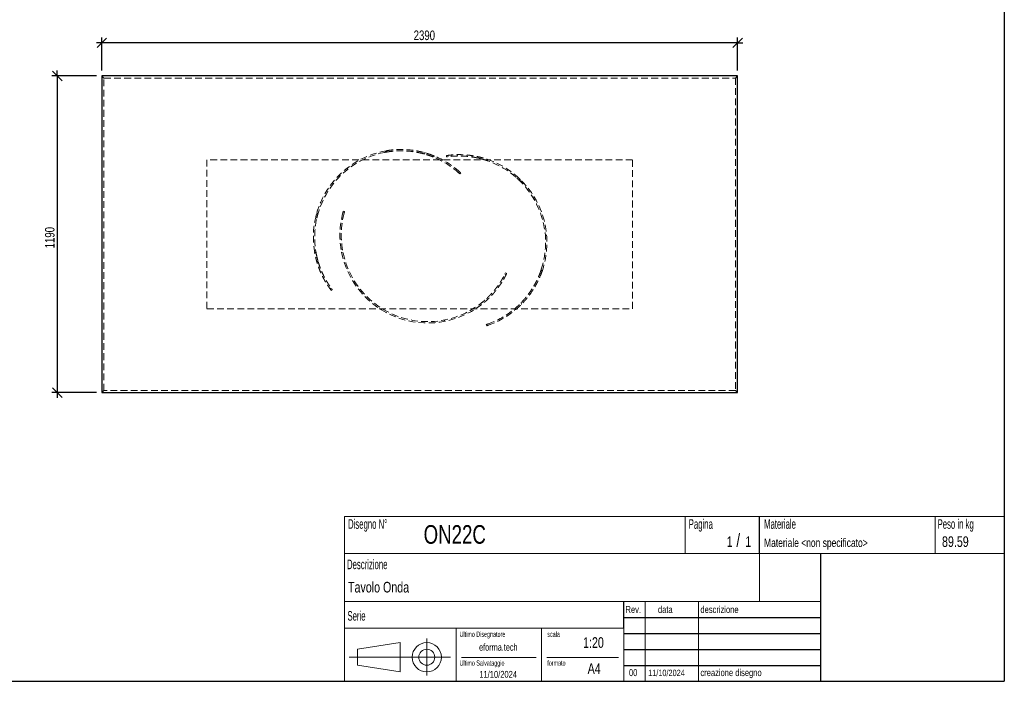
# Model space of a CAD drawing. Header units: millimetres. Extents: x 5 to 292, y 5 to 205.
# Tile 2 of 3: x 107 to 292, y 5 to 129. Entities that reach past the tile are written whole.
import ezdxf

# ---------------------------------------------------------------- set-up
doc = ezdxf.new("R2010")
doc.units = ezdxf.units.MM
doc.linetypes.add('HIDDEN', pattern=[1.905, 1.27, -0.635])
doc.layers.add('FORMAT', color=7, linetype='Continuous')
doc.styles.add('SLDTEXTSTYLE0', font='TXT', dxfattribs={"width": 0.605})
doc.styles.add('SLDTEXTSTYLE1', font='TXT', dxfattribs={"width": 0.75})
doc.dimstyles.new('SLDDIMSTYLE0', dxfattribs={"dimtxt": 1.8, "dimasz": 1.8, "dimexe": 0, "dimexo": 0.0625, "dimgap": 0.45, "dimtad": 1, "dimlfac": 20, "dimrnd": 1e-09, "dimzin": 12, "dimdsep": 46, "dimtxsty": 'SLDTEXTSTYLE1', "dimblk1": 'OBLIQUE', "dimblk2": 'OBLIQUE', "dimsah": 1, "dimcen": 0.09, "dimadec": 0, "dimazin": 3, "dimtfac": 1, "dimtmove": 0, "dimatfit": 0, "dimldrblk": 'OBLIQUE', "dimfxl": 0, "dimfrac": 2, "dimtolj": 1, "dimtzin": 12, "dimarcsym": 0})

# ---------------------------------------------------------------- blocks, each defined once
blk = doc.blocks.new('_Oblique')
at = {"color": 0, "linetype": 'ByBlock', "lineweight": -2}
blk.add_line((-0.5, -0.5), (0.5, 0.5), dxfattribs=at)
blk = doc.blocks.new('_D_1')
at = {"layer": 'FORMAT', "color": 7}
for p, q in [((122.38, 119.76), (122.38, 125.98)), ((241.88, 119.76), (241.88, 125.98)), ((122.38, 124.98), (121.38, 124.98)), ((241.88, 124.98), (122.38, 124.98)), ((241.88, 124.98), (242.88, 124.98))]:
    blk.add_line(p, q, dxfattribs=at)
at = {"layer": 'FORMAT', "color": 7, "xscale": 1.8, "yscale": 1.8}
blk.add_blockref('_Oblique', (122.38, 124.98, 17.11), dxfattribs=at)
at = {"layer": 'FORMAT', "color": 7, "xscale": 1.8, "yscale": 1.8, "rotation": 180.0000000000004}
blk.add_blockref('_Oblique', (241.88, 124.98, 17.11), dxfattribs=at)
at = {"layer": 'FORMAT', "color": 7, "insert": (180.99, 127.3), "char_height": 1.8, "attachment_point": 1, "style": 'SLDTEXTSTYLE1'}
blk.add_mtext('2390', dxfattribs=at)
blk = doc.blocks.new('_D_2')
at = {"layer": 'FORMAT', "color": 7}
for p, q in [((121.38, 118.76), (113.01, 118.76)), ((114.01, 118.76), (114.01, 119.76)), ((114.01, 118.76), (114.01, 59.26)), ((121.38, 59.26), (113.01, 59.26)), ((114.01, 59.26), (114.01, 58.26))]:
    blk.add_line(p, q, dxfattribs=at)
at = {"layer": 'FORMAT', "color": 7, "xscale": 1.8, "yscale": 1.8}
for p, rotation in [((114.01, 118.76, 17.11), 270.0000000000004), ((114.01, 59.26, 17.11), 90.0000000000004)]:
    blk.add_blockref('_Oblique', p, dxfattribs=dict(at, rotation=rotation))
at = {"layer": 'FORMAT', "color": 7, "insert": (111.69, 86.36), "char_height": 1.8, "attachment_point": 1, "rotation": 90, "style": 'SLDTEXTSTYLE1'}
blk.add_mtext('1190', dxfattribs=at)

msp = doc.modelspace()

# ---------------------------------------------------------------- linework, layer by layer
at = {"color": 7, "linetype": 'Continuous', "lineweight": 25}
for p, q in [((241.88351, 118.76404), (122.38351, 118.76404)), ((122.38351, 118.76404), (122.38351, 59.26404)), ((241.88351, 59.26404), (241.88351, 118.76404)), ((122.38351, 59.26404), (241.88351, 59.26404))]:
    msp.add_line(p, q, dxfattribs=at)
at = {"color": 7, "linetype": 'HIDDEN', "lineweight": 18}
for p, q in [((122.78351, 118.36404), (122.38351, 118.76404)), ((241.88351, 118.76404), (241.48351, 118.36404)), ((122.78351, 59.66404), (122.78351, 118.36404)), ((122.78351, 118.36404), (241.48351, 118.36404)), ((241.48351, 118.36404), (241.48351, 59.66404)), ((175.57625, 104.39885), (175.85842, 104.704)), ((175.57625, 104.39885), (175.83145, 104.44563)), ((182.86602, 104.12815), (182.91421, 104.11507)), ((183.10515, 104.32155), (182.91421, 104.11507)), ((182.91421, 104.11507), (182.99819, 104.09034)), ((183.10515, 104.32155), (183.06871, 104.33177)), ((183.20249, 104.2919), (183.10515, 104.32155)), ((184.76682, 103.75675), (184.58489, 103.56)), ((187.18772, 103.55383), (187.15163, 103.80121)), ((187.50115, 103.59644), (187.46506, 103.84387)), ((222.13351, 103.01404), (142.13351, 103.01404)), ((142.13351, 103.01404), (142.13351, 75.01404)), ((193.14369, 103.57424), (193.18237, 103.30907)), ((194.92691, 103.06711), (194.68029, 103.14892)), ((194.78654, 102.84998), (194.90606, 102.80905)), ((194.83336, 103.09971), (194.87395, 102.82142)), ((222.13351, 75.01404), (222.13351, 103.01404)), ((189.43062, 100.58333), (189.45165, 100.56452)), ((189.43178, 100.58234), (189.60154, 100.76592)), ((189.62059, 100.74884), (189.59362, 100.77275)), ((189.83583, 100.5534), (189.6661, 100.36985)), ((201.02484, 99.31461), (200.71631, 99.59998)), ((201.08483, 98.90335), (201.02484, 99.31461)), ((162.71092, 92.76583), (162.61048, 92.35775)), ((163.04179, 93.01734), (162.71092, 92.76583)), ((167.6803, 93.0512), (167.67136, 93.01689)), ((167.9143, 92.9584), (167.6737, 93.02648)), ((167.75691, 93.33166), (167.99746, 93.26359)), ((167.91394, 92.95691), (167.92118, 92.98418)), ((162.37776, 85.61357), (162.4255, 85.35815)), ((162.3945, 85.51592), (162.61839, 85.68611)), ((162.6357, 85.59579), (162.61368, 85.72019)), ((167.72035, 85.54751), (167.44975, 85.62409)), ((162.79684, 83.80762), (163.01018, 83.96979)), ((198.12325, 81.4831), (198.34837, 81.37427)), ((198.26369, 81.76653), (198.48877, 81.65772)), ((204.97976, 82.42667), (204.8972, 82.1807)), ((204.97976, 82.42667), (205.11026, 82.03208)), ((165.5078, 78.85894), (165.30873, 78.70762)), ((165.69676, 78.60527), (165.49773, 78.45398)), ((194.94144, 76.82318), (194.70017, 76.93982)), ((201.21539, 76.17819), (201.18062, 76.14234)), ((201.26892, 75.87533), (201.18062, 76.14234)), ((201.26892, 75.87533), (201.2955, 75.90228)), ((142.13351, 75.01404), (222.13351, 75.01404)), ((193.6012, 75.69008), (193.348, 75.81248)), ((199.97058, 74.69446), (199.88644, 74.94889)), ((186.62155, 72.86612), (186.99573, 72.68523)), ((194.71438, 71.80852), (194.63588, 72.04587)), ((194.93522, 72.14811), (195.01374, 71.91071)), ((122.78351, 59.66404), (122.38351, 59.26404)), ((241.48351, 59.66404), (122.78351, 59.66404)), ((241.88351, 59.26404), (241.48351, 59.66404))]:
    msp.add_line(p, q, dxfattribs=at)
for centre, radius, start, end in [((178.63351, 88.43904), 16.5, 99.6824244, 190.2043082), ((178.63351, 88.43904), 16.25, 100.8441931, 189.7535737), ((178.63351, 88.43904), 16.5, 96.8661786, 99.6824244), ((178.63351, 88.43904), 16.5, 48.3384199, 68.1784976), ((178.63351, 88.43904), 16.25, 48.3553208, 68.5161611), ((189.53351, 87.47404), 16.5, 340.7424244, 71.2643082), ((189.53351, 87.47404), 16.25, 341.9041931, 70.8135737), ((183.63351, 88.83904), 16.5, 165.2984199, 191.2356918), ((183.63351, 88.83904), 16.25, 165.3153208, 191.6864263), ((183.63351, 88.83904), 16.5, 191.2356918, 307.1643082), ((183.63351, 88.83904), 16.25, 191.6864263, 306.7135737), ((189.53351, 87.47404), 16.5, 337.9261786, 340.7424244), ((189.53351, 87.47404), 16.25, 289.4153208, 309.5761611), ((189.53351, 87.47404), 16.5, 289.3984199, 309.2384976)]:
    msp.add_arc(centre, radius, start, end, dxfattribs=at)
for points, knots in [([(184.58489, 103.56), (184.51643, 103.58694), (184.43751, 103.61748), (184.25911, 103.6845), (184.15962, 103.72099), (183.9398, 103.7987), (183.81947, 103.83992), (183.65549, 103.89359), (183.62201, 103.90444), (183.55368, 103.92631), (183.51884, 103.93734), (183.41283, 103.97049), (183.34001, 103.99273), (183.11519, 104.05958), (182.95685, 104.10431), (182.62349, 104.19252), (182.44847, 104.236), (182.17339, 104.29907), (182.0796, 104.31973), (181.93575, 104.35004), (181.88721, 104.36004), (181.78951, 104.3797), (181.74032, 104.38936), (181.49274, 104.43678), (181.28942, 104.47191), (180.66466, 104.5671), (180.22844, 104.61698), (179.54715, 104.66493), (179.31854, 104.67622), (178.85893, 104.6891), (178.62789, 104.69069), (177.93157, 104.68051), (177.46311, 104.65376), (176.87358, 104.59389), (176.75547, 104.58059), (176.5189, 104.5513), (176.40056, 104.53533), (176.04637, 104.48354), (175.81094, 104.44381), (175.57625, 104.39885)], [0, 0, 0, 0, 0.0625, 0.0625, 0.125, 0.125, 0.1875, 0.1875, 0.203125, 0.203125, 0.21875, 0.21875, 0.25, 0.25, 0.3125, 0.3125, 0.375, 0.375, 0.40625, 0.40625, 0.421875, 0.421875, 0.4375, 0.4375, 0.5, 0.5, 0.625, 0.625, 0.6875, 0.6875, 0.75, 0.75, 0.875, 0.875, 0.90625, 0.90625, 0.9375, 0.9375, 1, 1, 1, 1]), ([(175.85842, 104.704), (176.32602, 104.78378), (176.79265, 104.84266), (177.72261, 104.92048), (178.18595, 104.9394), (178.87722, 104.93884), (179.10702, 104.93383), (179.39332, 104.92163), (179.45053, 104.91889), (179.56486, 104.91283), (179.62204, 104.9095), (179.79284, 104.89865), (179.90569, 104.8903), (180.46464, 104.84325), (180.89505, 104.78864), (181.51282, 104.68721), (181.71409, 104.65015), (181.95945, 104.60043), (182.00827, 104.5903), (182.10478, 104.56983), (182.15251, 104.55949), (182.29415, 104.52813), (182.38649, 104.50682), (182.65733, 104.44195), (182.82963, 104.39747), (183.15783, 104.30754), (183.31372, 104.2621), (183.53509, 104.19437), (183.60679, 104.17186), (183.71119, 104.13835), (183.74546, 104.12722), (183.81294, 104.10507), (183.84617, 104.09404), (184.00878, 104.03953), (184.12803, 103.99775), (184.3458, 103.91912), (184.44431, 103.88227), (184.62094, 103.81465), (184.69906, 103.78389), (184.76682, 103.75675)], [0, 0, 0, 0, 0.125, 0.125, 0.25, 0.25, 0.3125, 0.3125, 0.328125, 0.328125, 0.34375, 0.34375, 0.375, 0.375, 0.5, 0.5, 0.5625, 0.5625, 0.578125, 0.578125, 0.59375, 0.59375, 0.625, 0.625, 0.6875, 0.6875, 0.75, 0.75, 0.78125, 0.78125, 0.796875, 0.796875, 0.8125, 0.8125, 0.875, 0.875, 0.9375, 0.9375, 1, 1, 1, 1]), ([(183.51879, 103.93687), (183.71603, 103.87254), (184.09915, 103.74761), (184.46894, 103.6036), (184.64835, 103.53373)], [0, 0, 0, 0, 0.514826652, 1, 1, 1, 1]), ([(184.93035, 103.68794), (184.76022, 103.75744), (184.38594, 103.91034), (183.99546, 104.04244), (183.78248, 104.11449)], [0, 0, 0, 0, 0.454551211, 1, 1, 1, 1]), ([(187.15163, 103.80121), (187.15163, 103.80121), (187.16429, 103.80307), (187.21409, 103.81022), (187.25122, 103.81551), (187.3499, 103.82899), (187.41145, 103.83718), (187.50409, 103.84877), (187.52341, 103.85115), (187.56364, 103.85604), (187.58457, 103.85854), (187.6494, 103.86617), (187.69545, 103.87141), (187.84196, 103.88739), (187.95074, 103.89839), (188.19034, 103.91972), (188.32115, 103.93005), (188.53425, 103.9439), (188.6081, 103.94824), (188.7232, 103.95417), (188.76233, 103.95605), (188.84185, 103.95958), (188.88216, 103.96123), (189.08642, 103.96879), (189.25848, 103.97273), (189.61942, 103.9748), (189.80829, 103.97293), (190.2028, 103.96164), (190.40843, 103.95222), (190.6762, 103.93451), (190.73018, 103.93067), (190.83857, 103.92243), (190.89305, 103.91802), (191.0573, 103.90389), (191.16789, 103.89327), (191.50283, 103.85763), (191.73033, 103.82881), (192.19326, 103.75993), (192.42869, 103.71988), (192.78756, 103.65044), (192.90838, 103.62567), (193.14949, 103.57341), (193.27002, 103.54587), (193.63149, 103.45897), (193.87229, 103.39533), (194.35332, 103.25637), (194.59353, 103.18105), (194.83336, 103.09971)], [0, 0, 0, 0, 0.0625, 0.0625, 0.125, 0.125, 0.1875, 0.1875, 0.203125, 0.203125, 0.21875, 0.21875, 0.25, 0.25, 0.3125, 0.3125, 0.375, 0.375, 0.40625, 0.40625, 0.421875, 0.421875, 0.4375, 0.4375, 0.5, 0.5, 0.5625, 0.5625, 0.625, 0.625, 0.640625, 0.640625, 0.65625, 0.65625, 0.6875, 0.6875, 0.75, 0.75, 0.8125, 0.8125, 0.84375, 0.84375, 0.875, 0.875, 0.9375, 0.9375, 1, 1, 1, 1]), ([(194.87395, 102.82142), (194.6347, 102.90467), (194.39529, 102.98171), (193.91639, 103.1238), (193.6769, 103.18886), (193.19813, 103.30735), (192.95884, 103.36079), (192.66007, 103.42053), (192.60033, 103.43213), (192.4809, 103.45462), (192.42121, 103.46551), (192.24331, 103.49696), (192.1259, 103.51635), (191.77724, 103.57011), (191.54957, 103.60005), (191.10411, 103.64951), (190.88631, 103.66903), (190.56743, 103.69146), (190.46244, 103.69779), (190.30699, 103.7057), (190.25544, 103.70807), (190.15346, 103.71229), (190.10305, 103.71413), (189.85391, 103.7221), (189.66381, 103.72452), (189.30169, 103.72339), (189.12968, 103.71983), (188.88533, 103.71131), (188.80616, 103.70793), (188.69089, 103.70222), (188.65304, 103.70021), (188.57852, 103.69599), (188.54184, 103.69379), (188.36238, 103.68242), (188.23062, 103.67217), (187.98984, 103.651), (187.88083, 103.64008), (187.68543, 103.6189), (187.59904, 103.60866), (187.50555, 103.59701), (187.4876, 103.59474), (187.45333, 103.59035), (187.43699, 103.58823), (187.39033, 103.58212), (187.36236, 103.57836), (187.28778, 103.56819), (187.25043, 103.56287), (187.2004, 103.5557), (187.18772, 103.55383), (187.18772, 103.55383)], [0, 0, 0, 0, 0.0625, 0.0625, 0.125, 0.125, 0.1875, 0.1875, 0.203125, 0.203125, 0.21875, 0.21875, 0.25, 0.25, 0.3125, 0.3125, 0.375, 0.375, 0.40625, 0.40625, 0.421875, 0.421875, 0.4375, 0.4375, 0.5, 0.5, 0.5625, 0.5625, 0.59375, 0.59375, 0.609375, 0.609375, 0.625, 0.625, 0.6875, 0.6875, 0.75, 0.75, 0.8125, 0.8125, 0.828125, 0.828125, 0.84375, 0.84375, 0.875, 0.875, 0.9375, 0.9375, 1, 1, 1, 1]), ([(193.82802, 103.40529), (193.82393, 103.40643), (193.72087, 103.4352), (193.5511, 103.47773), (193.32056, 103.53426), (193.20258, 103.56093), (193.14369, 103.57424)], [0, 0, 0, 0, 0.013581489, 0.342730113, 0.671882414, 1, 1, 1, 1]), ([(193.18237, 103.30907), (193.24653, 103.29399), (193.37509, 103.26377), (193.54761, 103.22171), (193.6611, 103.19091), (193.67836, 103.18622)], [0, 0, 0, 0, 0.457966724, 0.917591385, 1, 1, 1, 1]), ([(189.6661, 100.36985), (189.6661, 100.36985), (189.64648, 100.38808), (189.56872, 100.45928), (189.51058, 100.51226), (189.43178, 100.58234)], [0, 0, 0, 0, 0.5, 0.5, 1, 1, 1, 1]), ([(189.60154, 100.76592), (189.68033, 100.69583), (189.73846, 100.64284), (189.81621, 100.57163), (189.83583, 100.5534), (189.83583, 100.5534)], [0, 0, 0, 0, 0.5, 0.5, 1, 1, 1, 1]), ([(200.35597, 99.59567), (200.47943, 99.48378), (200.72764, 99.2588), (200.96535, 99.02225), (201.08483, 98.90335)], [0, 0, 0, 0, 0.497353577, 1, 1, 1, 1]), ([(162.78862, 92.04449), (162.8268, 92.20667), (162.90357, 92.53276), (162.99556, 92.85524), (163.04179, 93.01734)], [0, 0, 0, 0, 0.497353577, 1, 1, 1, 1]), ([(167.6737, 93.02648), (167.70047, 93.12848), (167.72134, 93.20432), (167.74956, 93.30591), (167.75691, 93.33166), (167.75691, 93.33166)], [0, 0, 0, 0, 0.5, 0.5, 1, 1, 1, 1]), ([(167.99746, 93.26359), (167.99746, 93.26359), (167.99011, 93.23784), (167.9619, 93.13625), (167.94104, 93.06041), (167.9143, 92.9584)], [0, 0, 0, 0, 0.5, 0.5, 1, 1, 1, 1]), ([(165.49773, 78.45398), (165.49773, 78.45398), (165.48997, 78.46416), (165.45962, 78.50428), (165.43703, 78.53422), (165.37748, 78.61405), (165.34053, 78.66395), (165.28556, 78.73942), (165.27412, 78.75517), (165.25038, 78.78801), (165.23806, 78.80511), (165.20002, 78.85816), (165.17314, 78.89592), (165.08826, 79.0164), (165.026, 79.10628), (164.8914, 79.30564), (164.81905, 79.41512), (164.70381, 79.5949), (164.66428, 79.65743), (164.6034, 79.75529), (164.58282, 79.78862), (164.54125, 79.8565), (164.5203, 79.89098), (164.41485, 80.06608), (164.32813, 80.21475), (164.15167, 80.52961), (164.06191, 80.6958), (163.8809, 81.04651), (163.78963, 81.23102), (163.67556, 81.47393), (163.6528, 81.52302), (163.60756, 81.62186), (163.58506, 81.67167), (163.51795, 81.82225), (163.47372, 81.92417), (163.34284, 82.23453), (163.25797, 82.44757), (163.09424, 82.88602), (163.01537, 83.11143), (162.90249, 83.45909), (162.86569, 83.57681), (162.79476, 83.8131), (162.76054, 83.93191), (162.66168, 84.29029), (162.60084, 84.53182), (162.48968, 85.02001), (162.43936, 85.26668), (162.3945, 85.51592)], [0, 0, 0, 0, 0.0625, 0.0625, 0.125, 0.125, 0.1875, 0.1875, 0.203125, 0.203125, 0.21875, 0.21875, 0.25, 0.25, 0.3125, 0.3125, 0.375, 0.375, 0.40625, 0.40625, 0.421875, 0.421875, 0.4375, 0.4375, 0.5, 0.5, 0.5625, 0.5625, 0.625, 0.625, 0.640625, 0.640625, 0.65625, 0.65625, 0.6875, 0.6875, 0.75, 0.75, 0.8125, 0.8125, 0.84375, 0.84375, 0.875, 0.875, 0.9375, 0.9375, 1, 1, 1, 1]), ([(162.61839, 85.68611), (162.66131, 85.43644), (162.70974, 85.18965), (162.81712, 84.7018), (162.87608, 84.46074), (163.00406, 83.98441), (163.07308, 83.74914), (163.16537, 83.45877), (163.18413, 83.40088), (163.22224, 83.28548), (163.24159, 83.22797), (163.30016, 83.05707), (163.34, 82.94494), (163.46167, 82.6138), (163.54564, 82.40008), (163.71791, 81.98631), (163.80622, 81.78626), (163.94089, 81.49635), (163.98615, 81.4014), (164.05445, 81.26154), (164.07733, 81.21527), (164.12298, 81.12399), (164.14576, 81.07899), (164.25935, 80.8571), (164.34922, 80.68956), (164.52543, 80.37321), (164.61178, 80.2244), (164.73748, 80.01469), (164.77874, 79.94704), (164.83952, 79.84892), (164.8596, 79.81678), (164.89934, 79.7536), (164.91902, 79.72257), (165.01581, 79.57103), (165.08854, 79.46067), (165.22358, 79.26021), (165.28589, 79.1701), (165.39897, 79.00934), (165.44974, 78.93869), (165.50517, 78.86252), (165.51585, 78.84791), (165.53627, 78.82004), (165.54603, 78.80676), (165.57396, 78.76889), (165.59078, 78.74623), (165.63577, 78.68588), (165.65849, 78.65577), (165.68899, 78.61547), (165.69676, 78.60527), (165.69676, 78.60527)], [0, 0, 0, 0, 0.0625, 0.0625, 0.125, 0.125, 0.1875, 0.1875, 0.203125, 0.203125, 0.21875, 0.21875, 0.25, 0.25, 0.3125, 0.3125, 0.375, 0.375, 0.40625, 0.40625, 0.421875, 0.421875, 0.4375, 0.4375, 0.5, 0.5, 0.5625, 0.5625, 0.59375, 0.59375, 0.609375, 0.609375, 0.625, 0.625, 0.6875, 0.6875, 0.75, 0.75, 0.8125, 0.8125, 0.828125, 0.828125, 0.84375, 0.84375, 0.875, 0.875, 0.9375, 0.9375, 1, 1, 1, 1]), ([(162.61355, 84.48825), (162.61453, 84.48412), (162.63922, 84.38001), (162.68416, 84.21086), (162.74625, 83.98175), (162.77999, 83.8656), (162.79684, 83.80762)], [0, 0, 0, 0, 0.013581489, 0.342730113, 0.671882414, 1, 1, 1, 1]), ([(163.01018, 83.96979), (162.99233, 84.03323), (162.95656, 84.16036), (162.90989, 84.33169), (162.88193, 84.44592), (162.87768, 84.46328)], [0, 0, 0, 0, 0.457966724, 0.917591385, 1, 1, 1, 1]), ([(193.348, 75.81248), (193.55108, 75.96392), (193.74909, 76.11898), (194.13524, 76.43587), (194.32338, 76.59771), (194.68992, 76.92774), (194.86832, 77.09592), (195.0853, 77.30982), (195.12839, 77.35279), (195.21397, 77.43908), (195.25645, 77.4824), (195.38223, 77.61208), (195.46411, 77.69843), (195.7041, 77.95701), (195.85653, 78.12874), (196.14723, 78.46988), (196.2855, 78.63929), (196.48285, 78.89076), (196.54696, 78.97415), (196.64066, 79.09844), (196.67152, 79.1398), (196.73219, 79.22188), (196.76197, 79.26259), (196.90825, 79.46442), (197.01684, 79.62048), (197.21892, 79.92097), (197.31241, 80.0654), (197.44234, 80.27252), (197.48393, 80.33997), (197.54383, 80.43862), (197.56338, 80.47109), (197.60167, 80.53516), (197.62041, 80.56677), (197.7116, 80.72174), (197.77699, 80.8366), (197.89445, 81.04784), (197.94652, 81.14424), (198.03853, 81.31791), (198.07848, 81.39519), (198.12125, 81.47914), (198.12944, 81.49528), (198.14502, 81.52611), (198.15242, 81.54083), (198.17352, 81.5829), (198.18609, 81.60816), (198.21948, 81.67563), (198.23601, 81.70953), (198.25812, 81.75498), (198.26369, 81.76653), (198.26369, 81.76653)], [0, 0, 0, 0, 0.0625, 0.0625, 0.125, 0.125, 0.1875, 0.1875, 0.203125, 0.203125, 0.21875, 0.21875, 0.25, 0.25, 0.3125, 0.3125, 0.375, 0.375, 0.40625, 0.40625, 0.421875, 0.421875, 0.4375, 0.4375, 0.5, 0.5, 0.5625, 0.5625, 0.59375, 0.59375, 0.609375, 0.609375, 0.625, 0.625, 0.6875, 0.6875, 0.75, 0.75, 0.8125, 0.8125, 0.828125, 0.828125, 0.84375, 0.84375, 0.875, 0.875, 0.9375, 0.9375, 1, 1, 1, 1]), ([(198.48877, 81.65772), (198.48877, 81.65772), (198.48321, 81.64619), (198.46121, 81.60095), (198.44477, 81.56724), (198.4006, 81.47797), (198.37288, 81.42241), (198.33054, 81.3392), (198.32168, 81.32187), (198.30318, 81.28581), (198.29352, 81.26708), (198.26348, 81.20912), (198.24201, 81.16805), (198.17311, 81.03777), (198.12122, 80.94153), (198.00455, 80.73117), (197.93977, 80.61705), (197.83177, 80.43283), (197.79396, 80.36924), (197.73434, 80.27061), (197.71396, 80.23715), (197.6723, 80.16933), (197.65106, 80.13503), (197.54281, 79.96165), (197.44961, 79.81696), (197.24897, 79.51692), (197.14153, 79.36157), (196.911, 79.04123), (196.78792, 78.87623), (196.62313, 78.66443), (196.58969, 78.62189), (196.5221, 78.53675), (196.48791, 78.49411), (196.38412, 78.36603), (196.31333, 78.2804), (196.09603, 78.02303), (195.94462, 77.85081), (195.62805, 77.50609), (195.46289, 77.3336), (195.20419, 77.07536), (195.11595, 76.9892), (194.9375, 76.81884), (194.84712, 76.73448), (194.5725, 76.48388), (194.3848, 76.32016), (194.00006, 75.99975), (193.80301, 75.84306), (193.6012, 75.69008)], [0, 0, 0, 0, 0.0625, 0.0625, 0.125, 0.125, 0.1875, 0.1875, 0.203125, 0.203125, 0.21875, 0.21875, 0.25, 0.25, 0.3125, 0.3125, 0.375, 0.375, 0.40625, 0.40625, 0.421875, 0.421875, 0.4375, 0.4375, 0.5, 0.5, 0.5625, 0.5625, 0.625, 0.625, 0.640625, 0.640625, 0.65625, 0.65625, 0.6875, 0.6875, 0.75, 0.75, 0.8125, 0.8125, 0.84375, 0.84375, 0.875, 0.875, 0.9375, 0.9375, 1, 1, 1, 1]), ([(199.88644, 74.94889), (199.94314, 74.99575), (200.00805, 75.05004), (200.15303, 75.17374), (200.23311, 75.24315), (200.40748, 75.39791), (200.50178, 75.48327), (200.6281, 75.6008), (200.65379, 75.62485), (200.70599, 75.67407), (200.73251, 75.69922), (200.81282, 75.77595), (200.86752, 75.82892), (201.03481, 75.99331), (201.15057, 76.11024), (201.38907, 76.35928), (201.51181, 76.49141), (201.70012, 76.70162), (201.76359, 76.7737), (201.85972, 76.88492), (201.89196, 76.92256), (201.95644, 76.99855), (201.9887, 77.03692), (202.15, 77.23064), (202.27912, 77.39157), (202.66475, 77.89226), (202.91949, 78.24986), (203.29111, 78.82287), (203.41162, 79.01748), (203.64529, 79.41346), (203.75849, 79.61488), (204.08651, 80.22918), (204.2898, 80.65208), (204.52267, 81.19697), (204.56818, 81.30676), (204.65703, 81.52797), (204.70031, 81.63925), (204.82638, 81.97428), (204.90553, 82.19953), (204.97976, 82.42667)], [0, 0, 0, 0, 0.0625, 0.0625, 0.125, 0.125, 0.1875, 0.1875, 0.203125, 0.203125, 0.21875, 0.21875, 0.25, 0.25, 0.3125, 0.3125, 0.375, 0.375, 0.40625, 0.40625, 0.421875, 0.421875, 0.4375, 0.4375, 0.5, 0.5, 0.625, 0.625, 0.6875, 0.6875, 0.75, 0.75, 0.875, 0.875, 0.90625, 0.90625, 0.9375, 0.9375, 1, 1, 1, 1]), ([(205.11026, 82.03208), (204.95381, 81.58427), (204.77954, 81.14741), (204.39764, 80.29592), (204.18999, 79.88128), (203.855, 79.2766), (203.73942, 79.07792), (203.5902, 78.83328), (203.56012, 78.78454), (203.49949, 78.68743), (203.46891, 78.639), (203.37676, 78.49477), (203.31485, 78.40006), (203.0032, 77.93366), (202.74714, 77.58343), (202.35944, 77.09189), (202.22961, 76.93368), (202.06737, 76.74302), (202.03489, 76.7052), (201.97027, 76.63064), (201.93812, 76.59388), (201.84215, 76.4851), (201.77881, 76.4146), (201.59099, 76.20898), (201.46868, 76.07971), (201.23117, 75.83601), (201.11597, 75.72158), (200.94958, 75.56063), (200.89518, 75.50877), (200.81534, 75.43362), (200.78902, 75.40902), (200.73699, 75.36068), (200.71125, 75.33693), (200.58485, 75.22102), (200.49059, 75.13687), (200.31641, 74.98434), (200.23648, 74.91596), (200.09184, 74.79411), (200.02712, 74.74064), (199.97058, 74.69446)], [0, 0, 0, 0, 0.125, 0.125, 0.25, 0.25, 0.3125, 0.3125, 0.328125, 0.328125, 0.34375, 0.34375, 0.375, 0.375, 0.5, 0.5, 0.5625, 0.5625, 0.578125, 0.578125, 0.59375, 0.59375, 0.625, 0.625, 0.6875, 0.6875, 0.75, 0.75, 0.78125, 0.78125, 0.796875, 0.796875, 0.8125, 0.8125, 0.875, 0.875, 0.9375, 0.9375, 1, 1, 1, 1]), ([(194.63588, 72.04587), (194.63588, 72.04587), (194.66133, 72.05422), (194.76127, 72.08782), (194.83577, 72.11306), (194.93522, 72.14811)], [0, 0, 0, 0, 0.5, 0.5, 1, 1, 1, 1]), ([(195.01374, 71.91071), (194.91427, 71.87569), (194.83977, 71.85045), (194.73983, 71.81686), (194.71438, 71.80852), (194.71438, 71.80852)], [0, 0, 0, 0, 0.5, 0.5, 1, 1, 1, 1])]:
    msp.add_open_spline(points, degree=3, knots=knots, dxfattribs=at)
at = {"layer": 'FORMAT', "color": 251, "true_color": 0x484848}
for p in [(292, 205), (5, 5)]:
    msp.add_line(p, (292, 5), dxfattribs=at)
at = {"layer": 'FORMAT', "color": 251, "lineweight": 18, "true_color": 0x484848}
for p, q in [((292, 36), (168, 36)), ((168, 36), (168, 5)), ((232, 36), (232, 29)), ((279, 36), (279, 29)), ((168, 29), (292, 29)), ((168, 20), (246, 20)), ((224.5, 20), (224.5, 5)), ((234.5, 20), (234.5, 5)), ((246, 20), (257.5, 20)), ((168, 15), (220.5, 15)), ((189, 15), (189, 5)), ((205, 15), (205, 5)), ((220.5, 15), (220.5, 5)), ((183.46023, 13.04077), (183.46023, 6.06051)), ((170.45232, 11.02842), (178.45232, 12.27842)), ((178.45232, 12.27842), (178.45232, 6.77842)), ((187.88291, 9.52842), (168.89345, 9.52842)), ((170.45232, 8.02842), (170.45232, 11.02842)), ((190, 9.5), (204, 9.5)), ((206, 9.5), (219.5, 9.5)), ((178.45232, 6.77842), (170.45232, 8.02842))]:
    msp.add_line(p, q, dxfattribs=at)
at = {"layer": 'FORMAT', "color": 7}
for p, q in [((246, 29), (246, 36)), ((257.5, 20), (257.5, 29)), ((220.5, 15), (220.5, 20)), ((257.5, 5), (257.5, 20)), ((220.5, 17), (257.5, 17)), ((220.5, 14), (257.5, 14)), ((220.5, 11), (257.5, 11)), ((220.5, 8), (257.5, 8)), ((220.5, 5), (257.5, 5))]:
    msp.add_line(p, q, dxfattribs=at)
at = {"layer": 'FORMAT', "color": 7, "lineweight": 18}
msp.add_line((246, 29), (246, 20), dxfattribs=at)
at = {"layer": 'FORMAT', "color": 251, "lineweight": 18, "true_color": 0x484848}
for radius in [2.75, 1.5]:
    msp.add_circle((183.46023, 9.52842), radius, dxfattribs=at)

# ---------------------------------------------------------------- texts
at = {"color": 18, "linetype": 'Continuous', "lineweight": 0, "true_color": 0x060606, "insert": (280.29073, 32.24796), "char_height": 2, "attachment_point": 1, "style": 'SLDTEXTSTYLE1'}
msp.add_mtext('89.59', dxfattribs=at)
at = {"layer": 'FORMAT', "color": 18, "true_color": 0x060606}
for s, insert, char_height, attachment_point, style in [('Disegno N°', (168.65209, 35.46055), 1.8, 1, 'SLDTEXTSTYLE0'), ('Pagina', (232.68578, 35.4642), 1.8, 1, 'SLDTEXTSTYLE0'), ('Materiale', (246.84637, 35.4642), 1.8, 1, 'SLDTEXTSTYLE0'), ('Peso in kg', (279.45834, 35.4642), 1.8, 1, 'SLDTEXTSTYLE0'), ('ON22C', (182.85785, 34.35127), 3.5, 1, 'SLDTEXTSTYLE1'), ('1', (239.82456, 32.24796), 2, 1, 'SLDTEXTSTYLE1'), ('/', (241.64155, 32.74597), 2.5, 1, 'SLDTEXTSTYLE1'), ('1', (243.32047, 32.24796), 2, 1, 'SLDTEXTSTYLE1'), ('Materiale <non specificato>', (246.84637, 31.8349), 1.5875, 1, 'SLDTEXTSTYLE1'), ('Descrizione', (168.45959, 27.87301), 1.8, 1, 'SLDTEXTSTYLE0'), ('Tavolo Onda', (168.65209, 23.69153), 2, 1, 'SLDTEXTSTYLE1'), ('Rev.', (220.80434, 19.14061), 1.3, 1, 'SLDTEXTSTYLE1'), ('data', (226.90583, 19.14061), 1.3, 1, 'SLDTEXTSTYLE1'), ('descrizione', (234.88928, 19.14061), 1.3, 1, 'SLDTEXTSTYLE1'), ('Serie', (168.54671, 18.20074), 1.8, 1, 'SLDTEXTSTYLE0'), ('Ultimo Disegnatore', (189.61829, 14.3444), 1, 1, 'SLDTEXTSTYLE0'), ('scala', (206.10636, 14.3444), 1, 1, 'SLDTEXTSTYLE0'), ('1:20', (212.8317, 13.28812), 2, 1, 'SLDTEXTSTYLE1'), ('Ultimo Salvataggio', (189.61829, 8.93841), 1, 1, 'SLDTEXTSTYLE0'), ('formato', (206.10636, 8.93841), 1, 1, 'SLDTEXTSTYLE0'), ('A4', (213.69281, 8.39825), 2, 1, 'SLDTEXTSTYLE1'), ('11/10/2024', (196.86819, 6.95548), 1.3, 2, 'SLDTEXTSTYLE1'), ('00', (221.45534, 7.2775), 1.3, 1, 'SLDTEXTSTYLE1'), ('11/10/2024', (225.06555, 7.1779), 1.2, 1, 'SLDTEXTSTYLE1'), ('creazione disegno', (234.88928, 7.2775), 1.3, 1, 'SLDTEXTSTYLE1')]:
    msp.add_mtext(s, dxfattribs=dict(at, insert=insert, char_height=char_height, attachment_point=attachment_point, style=style))
at = {"layer": 'FORMAT', "color": 18, "true_color": 0x020202, "insert": (196.90354, 12.06285), "char_height": 1.3229167, "attachment_point": 2, "style": 'SLDTEXTSTYLE1'}
msp.add_mtext('eforma.tech', dxfattribs=at)

# ---------------------------------------------------------------- dimensions: what is measured, and where the dimension line sits
at = {"layer": 'FORMAT', "color": 7}
dim = msp.add_linear_dim(base=(122.38351, 124.98325), p1=(241.88351, 118.76404), p2=(122.38351, 118.76404), dimstyle='SLDDIMSTYLE0', dxfattribs=at)
dim.commit()
dim.dimension.update_dxf_attribs({"geometry": '_D_1', "text_midpoint": (183.64771, 124.98325), "dimtype": 160})
dim = msp.add_linear_dim(base=(114.00903, 59.26404), p1=(122.38351, 118.76404), p2=(122.38351, 59.26404), angle=90, dimstyle='SLDDIMSTYLE0', dxfattribs=at)
dim.commit()
dim.dimension.update_dxf_attribs({"geometry": '_D_2', "text_midpoint": (114.00903, 89.01925), "dimtype": 160})

doc.saveas('drawing.dxf')
